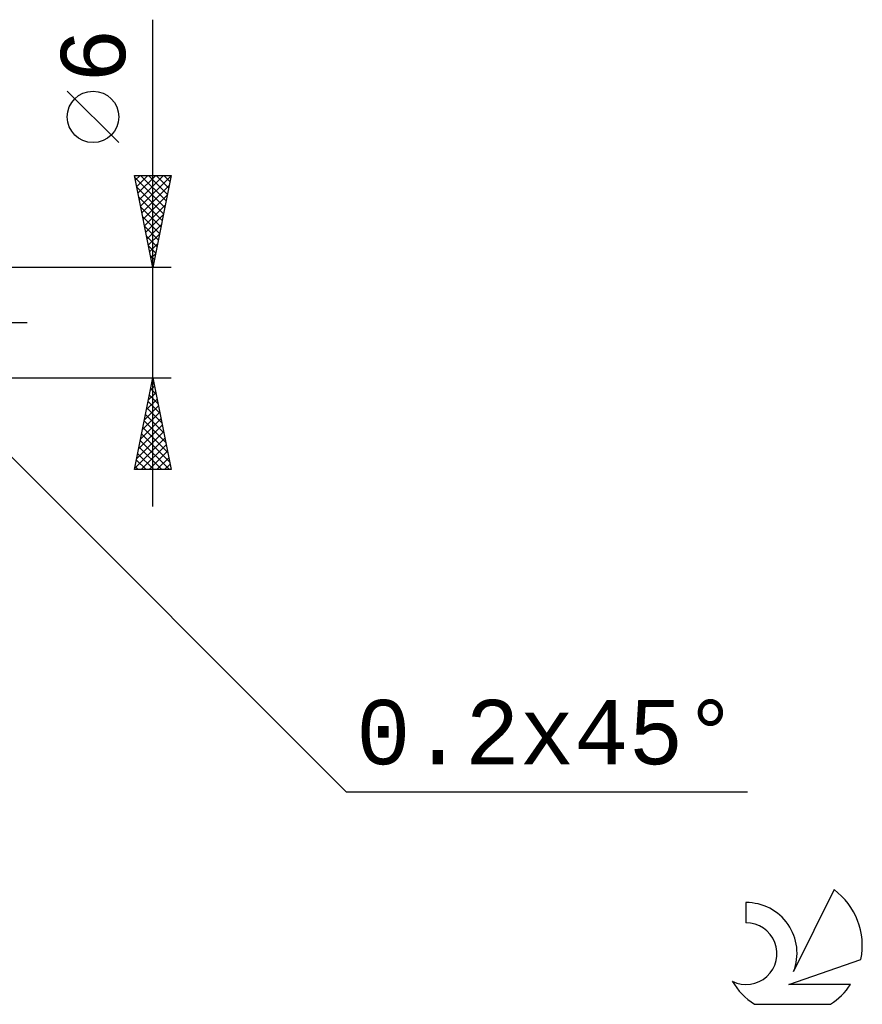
# Model space of a CAD drawing. Header units: millimetres. Extents: x -53 to 83, y -37 to 40.
# Tile 7 of 7: x 37 to 83, y -37 to 16. Entities that reach past the tile are written whole.
import ezdxf
from ezdxf.enums import TextEntityAlignment as Align

# ---------------------------------------------------------------- set-up
doc = ezdxf.new("R2010")
doc.units = ezdxf.units.MM
doc.header["$LTSCALE"] = 4.55
doc.linetypes.add('LONGDASH_DASH', pattern=[0.85, 0.4, -0.2, 0.05, -0.2])
for name, color, linetype in [('2', 7, 'CONTINUOUS'), ('SK4', 2, 'LONGDASH_DASH'), ('SK6', 5, 'CONTINUOUS')]:
    doc.layers.add(name, color=color, linetype=linetype)
doc.styles.get("Standard").update_dxf_attribs({"font": 'Monospac821 BT'})

msp = doc.modelspace()

# ---------------------------------------------------------------- linework, layer by layer
at = {"layer": '2', "color": 7, "linetype": 'CONTINUOUS', "lineweight": 25}
for p, q in [((44, -10), (44, 16.475)), ((42.15, 9.787), (39.35, 12.588)), ((44, 3), (43, 8)), ((43, 8), (45, 8)), ((43.022, 7.89), (44.652, 6.26)), ((43.052, 7.738), (43.314, 8)), ((43.123, 7.385), (43.738, 8)), ((43.194, 7.031), (44.163, 8)), ((43.264, 6.678), (44.587, 8)), ((43.335, 6.324), (44.997, 7.986)), ((43.336, 8), (44.723, 6.613)), ((43.76, 8), (44.793, 6.967)), ((45, 8), (44, 3)), ((44.184, 8), (44.864, 7.32)), ((44.609, 8), (44.935, 7.674)), ((43.128, 7.359), (44.581, 5.906)), ((43.406, 5.97), (44.891, 7.456)), ((43.234, 6.829), (44.511, 5.553)), ((43.477, 5.617), (44.785, 6.925)), ((43.34, 6.299), (44.44, 5.199)), ((43.547, 5.263), (44.679, 6.395)), ((43.446, 5.768), (44.369, 4.846)), ((43.618, 4.91), (44.573, 5.865)), ((43.552, 5.238), (44.298, 4.492)), ((43.689, 4.556), (44.467, 5.334)), ((43.658, 4.708), (44.228, 4.138)), ((43.759, 4.203), (44.361, 4.804)), ((43.765, 4.177), (44.157, 3.785)), ((43.83, 3.849), (44.255, 4.274)), ((43.871, 3.647), (44.086, 3.431)), ((43.901, 3.496), (44.149, 3.743)), ((45, 3), (31.8, 3)), ((43.972, 3.142), (44.043, 3.213)), ((43.977, 3.117), (44.016, 3.078)), ((31.8, -3), (45, -3)), ((31.9, -2.9), (54.527, -25.527)), ((43, -8), (44, -3)), ((43.967, -3.165), (44.022, -3.11)), ((44, -3), (45, -8)), ((43.861, -3.695), (44.093, -3.463)), ((43.884, -3.579), (44.174, -3.869)), ((43.955, -3.226), (44.068, -3.338)), ((43.649, -4.756), (44.234, -4.171)), ((43.755, -4.225), (44.163, -3.817)), ((43.813, -3.933), (44.28, -4.399)), ((43.543, -5.286), (44.305, -4.524)), ((43.672, -4.64), (44.492, -5.46)), ((43.743, -4.286), (44.386, -4.929)), ((43.331, -6.347), (44.446, -5.231)), ((43.437, -5.816), (44.376, -4.878)), ((43.531, -5.347), (44.704, -6.52)), ((43.601, -4.993), (44.598, -5.99)), ((43.225, -6.877), (44.517, -5.585)), ((43.46, -5.7), (44.81, -7.051)), ((43.012, -7.938), (44.658, -6.292)), ((43.119, -7.407), (44.588, -5.938)), ((43.318, -6.408), (44.911, -8)), ((43.389, -6.054), (44.916, -7.581)), ((43.248, -6.761), (44.487, -8)), ((43.374, -8), (44.729, -6.645)), ((43.106, -7.468), (43.638, -8)), ((43.177, -7.115), (44.062, -8)), ((43.799, -8), (44.8, -6.999)), ((44.223, -8), (44.871, -7.353)), ((45, -8), (43, -8)), ((43.036, -7.822), (43.214, -8)), ((44.647, -8), (44.941, -7.706)), ((54.527, -25.527), (76.352, -25.527))]:
    msp.add_line(p, q, dxfattribs=at)
msp.add_circle((40.75, 11.188), 1.4, dxfattribs=at)
at = {"layer": 'SK4', "color": 2, "linetype": 'LONGDASH_DASH', "lineweight": 25}
msp.add_line((-42, 0), (38, 0), dxfattribs=at)
at = {"layer": 'SK6', "color": 5, "linetype": 'CONTINUOUS', "lineweight": 25}
for p, q in [((81.062, -30.844), (78.865, -35.301)), ((76.267, -31.548), (76.267, -32.652)), ((78.607, -36.002), (82.527, -34.641)), ((81.964, -36.002), (78.607, -36.002)), ((76.729, -37.084), (80.871, -37.084))]:
    msp.add_line(p, q, dxfattribs=at)
for centre, radius, start, end in [((78.8, -33.897), 3.8, 348.7239, 53.4691), ((76.289, -34.309), 2.76, 338.9379, 90.4446), ((76.278, -34.329), 1.677, 243.4215, 90.3602), ((78.8, -33.897), 3.8, 210.5484, 236.978), ((78.8, -33.897), 3.8, 303.022, 326.3732)]:
    msp.add_arc(centre, radius, start, end, dxfattribs=at)

# ---------------------------------------------------------------- texts
at = {"layer": '2', "color": 7, "linetype": 'CONTINUOUS', "lineweight": 25}
msp.add_text('6', height=3.5, rotation=90, dxfattribs=at).set_placement((42.5, 14.512), align=Align.CENTER)
msp.add_text('0.2x45°', height=3.5, dxfattribs=at).set_placement((65.44, -24.027), align=Align.CENTER)

doc.saveas('drawing.dxf')
